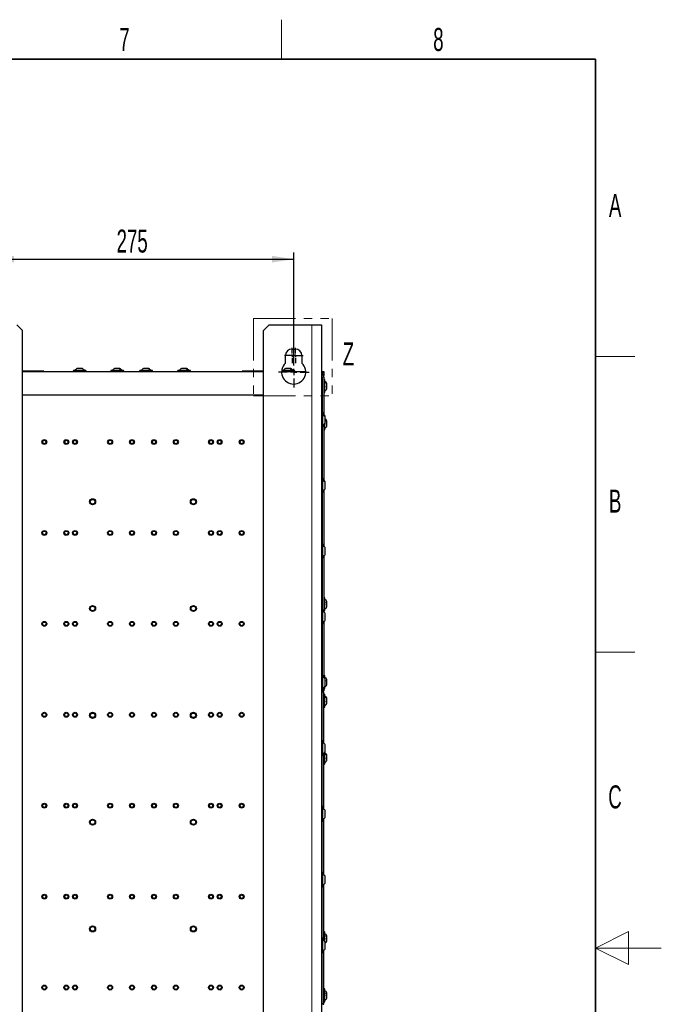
# Model space of a CAD drawing. Header units: millimetres. Extents: x 5 to 418, y 2 to 292.
# Tile 80 of 80: x 320 to 418, y 139 to 288. Entities that reach past the tile are written whole.
import ezdxf

# ---------------------------------------------------------------- set-up
doc = ezdxf.new("R2010")
doc.units = ezdxf.units.MM
doc.linetypes.add('PHANTOM', pattern=[12.7, 6.35, -1.27, 1.27, -1.27, 1.27, -1.27])
doc.layers.add('SLD-0', color=7, linetype='Continuous')
doc.styles.add('SLDTEXTSTYLE0', font='TXT', dxfattribs={"width": 0.605})
doc.dimstyles.new('SLDDIMSTYLE0', dxfattribs={"dimtxt": 3.5, "dimasz": 3.302, "dimexe": 0, "dimexo": 0.0625, "dimgap": 0.875, "dimtad": 1, "dimlfac": 6, "dimrnd": 1e-09, "dimzin": 12, "dimdsep": 46, "dimtxsty": 'SLDTEXTSTYLE0', "dimsah": 1, "dimcen": 0.09, "dimadec": 0, "dimazin": 3, "dimtfac": 1, "dimtofl": 0, "dimtmove": 0, "dimatfit": 3, "dimfxl": 1, "dimfrac": 2, "dimtolj": 1, "dimtzin": 12, "dimarcsym": 0})
doc.dimstyles.new('SLDDIMSTYLE1', dxfattribs={"dimtxt": 3.5, "dimasz": 3.302, "dimexe": 0, "dimexo": 0.0625, "dimgap": 0.875, "dimtad": 1, "dimlfac": 6, "dimrnd": 1e-09, "dimzin": 12, "dimdsep": 46, "dimtxsty": 'SLDTEXTSTYLE0', "dimsah": 1, "dimcen": 0.09, "dimadec": 0, "dimazin": 3, "dimtfac": 1, "dimtmove": 0, "dimatfit": 0, "dimfxl": 1, "dimfrac": 2, "dimtolj": 1, "dimtzin": 12, "dimarcsym": 0})

# ---------------------------------------------------------------- blocks, each defined once
blk = doc.blocks.new('_D_2')
at = {"layer": 'SLD-0', "color": 7}
for p, q in [((316.26, 237.23), (316.26, 253.06)), ((316.26, 252.06), (362.1, 252.06)), ((362.1, 237.23), (362.1, 253.06))]:
    blk.add_line(p, q, dxfattribs=at)
for points in [[(316.26, 252.06), (319.56, 251.55), (319.56, 252.57)], [(362.1, 252.06), (358.79, 252.57), (358.79, 251.55)]]:
    blk.add_solid(points, dxfattribs=at)
at = {"layer": 'SLD-0', "color": 7, "insert": (335.17, 256.57), "char_height": 3.5, "attachment_point": 1, "style": 'SLDTEXTSTYLE0'}
blk.add_mtext('275', dxfattribs=at)
blk = doc.blocks.new('_D_3')
at = {"layer": 'SLD-0', "color": 7}
for p, q in [((311.22, 252.06), (291.97, 252.06)), ((311.22, 233.13), (311.22, 253.06)), ((311.22, 252.06), (316.26, 252.06)), ((316.26, 237.23), (316.26, 253.06)), ((316.26, 252.06), (322.61, 252.06))]:
    blk.add_line(p, q, dxfattribs=at)
for centre, start, end in [((297.97, 254.75), 153.4349, 206.5651), ((299.26, 254.75), 333.4349, 26.5651)]:
    blk.add_arc(centre, 6.01, start, end, dxfattribs=at)
for points in [[(311.22, 252.06), (307.92, 252.57), (307.92, 251.55)], [(316.26, 252.06), (319.56, 251.55), (319.56, 252.57)]]:
    blk.add_solid(points, dxfattribs=at)
at = {"layer": 'SLD-0', "color": 7, "insert": (292.6, 256.57), "char_height": 3.5, "attachment_point": 1, "style": 'SLDTEXTSTYLE0'}
blk.add_mtext('30,25', dxfattribs=at)
blk = doc.blocks.new('SW_CENTERMARKSYMBOL_1')
at = {"layer": 'SLD-0', "color": 0}
for p, q in [((0, 1), (0, 2.33)), ((-1, 0), (-2.33, 0)), ((0, 0), (-0.5, 0)), ((0, 0), (0, 0.5)), ((0, 0), (0, -0.5)), ((0, 0), (0.5, 0)), ((1, 0), (2.33, 0)), ((0, -1), (0, -2.33))]:
    blk.add_line(p, q, dxfattribs=at)
blk = doc.blocks.new('SW_CENTERMARKSYMBOL_4')
at = {"layer": 'SLD-0', "color": 0}
for p, q in [((-0.33, 0), (-1.17, 0)), ((0, 0), (-0.17, 0)), ((0, 0.33), (0, 1.17)), ((0, 0), (0, 0.17)), ((0, 0), (0, -0.17)), ((0, 0), (0.17, 0)), ((0.33, 0), (1.17, 0)), ((0, -0.33), (0, -1.17))]:
    blk.add_line(p, q, dxfattribs=at)
blk = doc.blocks.new('SW_CENTERMARKSYMBOL_5')
at = {"layer": 'SLD-0', "color": 0}
for p, q in [((-0.33, 0), (-1.17, 0)), ((0, 0), (-0.17, 0)), ((0, 0.33), (0, 1.17)), ((0, 0), (0, 0.17)), ((0, 0), (0, -0.17)), ((0, 0), (0.17, 0)), ((0.33, 0), (1.17, 0)), ((0, -0.33), (0, -1.17))]:
    blk.add_line(p, q, dxfattribs=at)

msp = doc.modelspace()

# ---------------------------------------------------------------- linework, layer by layer
at = {"color": 7, "linetype": 'PHANTOM', "lineweight": 18}
for p, q in [((356.0032, 243.0134), (367.9601, 243.0134)), ((356.0032, 243.0134), (356.0032, 231.2879)), ((367.9601, 243.0134), (367.9601, 231.2879)), ((356.0032, 231.2879), (367.9601, 231.2879))]:
    msp.add_line(p, q, dxfattribs=at)
at = {"color": 7, "linetype": 'Continuous', "lineweight": 25}
for p, q in [((320.8462, 241.2268), (320.0128, 242.0601)), ((320.8462, 97.0601), (320.8462, 241.2268)), ((358.3462, 242.0601), (357.5128, 241.2268)), ((357.5128, 97.0601), (357.5128, 241.2268)), ((358.3462, 242.0601), (364.8462, 242.0601)), ((364.8462, 242.0601), (366.3462, 242.0601)), ((366.3462, 242.0601), (366.3462, 96.2268)), ((361.8462, 238.3935), (362.3462, 238.3935)), ((360.8462, 236.2346), (360.8462, 237.3935)), ((363.3462, 237.3935), (363.3462, 236.2346)), ((329.9487, 235.4268), (329.1338, 235.4268)), ((329.9587, 235.4268), (329.9487, 235.4268)), ((335.5588, 235.4268), (334.8504, 235.4268)), ((335.6753, 235.4268), (335.5588, 235.4268)), ((339.998, 235.4268), (339.2337, 235.4268)), ((340.0587, 235.4268), (339.998, 235.4268)), ((345.7449, 235.4268), (345.017, 235.4268)), ((345.842, 235.4268), (345.7449, 235.4268)), ((361.5398, 235.4268), (360.8504, 235.4268)), ((361.6753, 235.4268), (361.5398, 235.4268)), ((320.8462, 234.9685), (357.5128, 234.9685)), ((320.8462, 234.9518), (357.5128, 234.9518)), ((320.9295, 235.0435), (320.9295, 234.9685)), ((324.0962, 235.0435), (320.9295, 235.0435)), ((324.0962, 234.9685), (324.0962, 235.0435)), ((330.4462, 235.1351), (328.6462, 235.1351)), ((336.1628, 235.1351), (334.3628, 235.1351)), ((340.5462, 235.1351), (338.7462, 235.1351)), ((346.3295, 235.1351), (344.5295, 235.1351)), ((354.2628, 235.0435), (354.2628, 234.9685)), ((357.4295, 235.0435), (354.2628, 235.0435)), ((357.4295, 234.9685), (357.4295, 235.0435)), ((360.2638, 234.9518), (363.9286, 234.9518)), ((360.2644, 234.9685), (363.928, 234.9685)), ((362.1628, 235.1351), (360.3628, 235.1351)), ((366.3462, 234.9685), (366.6795, 234.9685)), ((366.6795, 234.7185), (366.3462, 234.7185)), ((366.3462, 234.2851), (366.3939, 234.2851)), ((366.4295, 234.6139), (366.4295, 234.7185)), ((366.4295, 234.1351), (366.4295, 228.7921)), ((366.6795, 234.3851), (366.6232, 234.3851)), ((366.6795, 234.9685), (366.6795, 234.7185)), ((366.6795, 234.7185), (366.6795, 234.3851)), ((366.6795, 234.1351), (366.6795, 234.3851)), ((366.6795, 234.1351), (366.6795, 228.3975)), ((366.8462, 231.8518), (366.8462, 233.6518)), ((367.1378, 233.0606), (367.1378, 233.1643)), ((367.1378, 232.3393), (367.1378, 233.0606)), ((320.8462, 231.4101), (357.5128, 231.4101)), ((366.5462, 228.4496), (366.5462, 228.6935)), ((366.5462, 226.6268), (366.5462, 228.4496)), ((366.8962, 228.0523), (366.8962, 228.1735)), ((366.8962, 227.1468), (366.8962, 228.0523)), ((366.4295, 226.5282), (366.4295, 218.7921)), ((366.6795, 226.9228), (366.6795, 218.3975)), ((366.8462, 226.1685), (366.8462, 227.0939)), ((367.1378, 227.3251), (367.1378, 227.4809)), ((367.1378, 226.656), (367.1378, 227.3251)), ((366.5462, 218.5454), (366.5462, 218.6935)), ((366.5462, 216.6268), (366.5462, 218.5454)), ((366.8962, 218.0999), (366.8962, 218.1735)), ((366.8962, 217.1468), (366.8962, 218.0999)), ((366.4295, 216.5282), (366.4295, 208.7921)), ((366.6795, 216.9228), (366.6795, 208.3974)), ((366.5462, 208.6187), (366.5462, 208.6935)), ((366.5462, 206.6268), (366.5462, 208.6187)), ((366.6795, 206.9229), (366.6795, 198.3975)), ((366.8962, 208.1363), (366.8962, 208.1734)), ((366.8962, 207.1469), (366.8962, 208.1363)), ((366.4295, 206.5282), (366.4295, 198.7921)), ((366.8462, 198.6685), (366.8462, 200.4685)), ((367.1378, 199.7652), (367.1378, 199.981)), ((367.1378, 199.156), (367.1378, 199.7652)), ((366.5462, 198.66), (366.5462, 198.6935)), ((366.5462, 196.6268), (366.5462, 198.66)), ((366.8962, 198.1569), (366.8962, 198.1734)), ((366.8962, 197.1468), (366.8962, 198.1569)), ((366.4295, 196.5282), (366.4295, 188.7921)), ((366.6795, 196.9228), (366.6795, 188.3967)), ((366.5462, 188.68), (366.5462, 188.6935)), ((366.5462, 186.6268), (366.5462, 188.68)), ((366.8462, 188.2405), (366.8462, 188.6185)), ((366.8962, 188.1668), (366.8962, 188.1729)), ((366.8962, 187.1474), (366.8962, 188.1668)), ((367.1378, 187.8492), (367.1378, 188.131)), ((367.1378, 187.306), (367.1378, 187.8492)), ((366.4295, 186.5282), (366.4295, 186.3851)), ((366.6795, 186.3851), (366.4295, 186.3851)), ((366.4295, 186.3851), (366.4295, 186.2185)), ((366.4295, 178.7921), (366.4295, 186.2185)), ((366.4295, 186.2185), (366.6795, 186.2185)), ((366.6795, 186.9236), (366.6795, 186.3851)), ((366.6795, 178.3955), (366.6795, 186.2185)), ((366.8462, 186.8185), (366.8462, 187.092)), ((366.8462, 183.9851), (366.8462, 185.7851)), ((367.1378, 185.2052), (367.1378, 185.2976)), ((367.1378, 184.4726), (367.1378, 185.2052)), ((366.5462, 178.6875), (366.5462, 178.6935)), ((366.5462, 176.6268), (366.5462, 178.6875)), ((366.6795, 168.3952), (366.6795, 176.9248)), ((366.8462, 175.3185), (366.8462, 177.1185)), ((366.8962, 178.1705), (366.8962, 178.1721)), ((366.8962, 177.1482), (366.8962, 178.1705)), ((366.4295, 168.7921), (366.4295, 176.5282)), ((367.1378, 176.5129), (367.1378, 176.631)), ((367.1378, 175.806), (367.1378, 176.5129)), ((366.5462, 168.6886), (366.5462, 168.6935)), ((366.5462, 166.6268), (366.5462, 168.6886)), ((366.8962, 168.171), (366.8962, 168.1719)), ((366.8962, 167.1484), (366.8962, 168.171)), ((366.4295, 158.7921), (366.4295, 166.5282)), ((366.6795, 158.3962), (366.6795, 166.9251)), ((366.5462, 158.6836), (366.5462, 158.6935)), ((366.5462, 156.6268), (366.5462, 158.6836)), ((366.8962, 158.1686), (366.8962, 158.1726)), ((366.8962, 157.1477), (366.8962, 158.1686)), ((366.4295, 148.7921), (366.4295, 156.5282)), ((366.6795, 148.3974), (366.6795, 156.9241)), ((366.5462, 148.6658), (366.5462, 148.6935)), ((366.5462, 146.6268), (366.5462, 148.6658)), ((366.8462, 148.2224), (366.8462, 149.6185)), ((367.1378, 148.9737), (367.1378, 149.1309)), ((367.1378, 148.306), (367.1378, 148.9737)), ((366.6795, 138.7185), (366.6795, 146.9229)), ((366.8962, 148.1597), (366.8962, 148.1734)), ((366.8962, 147.1469), (366.8962, 148.1597)), ((366.4295, 138.7921), (366.4295, 146.5282)), ((366.8462, 139.1518), (366.8462, 140.9518)), ((367.1378, 140.2524), (367.1378, 140.4643)), ((367.1378, 139.6393), (367.1378, 140.2524)), ((366.543, 138.7185), (366.6795, 138.7185))]:
    msp.add_line(p, q, dxfattribs=at)
at = {"color": 7, "linetype": 'Continuous', "lineweight": 18}
for p, q in [((364.8462, 96.2268), (364.8462, 242.0601)), ((340.1549, 235.3556), (340.0565, 235.4268)), ((366.4295, 234.1351), (366.6795, 234.1351)), ((367.0775, 140.2936), (367.0779, 140.2936))]:
    msp.add_line(p, q, dxfattribs=at)
at = {"color": 7, "linetype": 'Continuous', "lineweight": 25}
for centre, radius in [((324.1795, 224.2435), 0.375), ((324.1795, 224.2435), 0.275), ((327.5128, 224.2435), 0.375), ((327.5128, 224.2435), 0.275), ((328.8462, 224.2435), 0.375), ((328.8462, 224.2435), 0.275), ((334.1795, 224.2435), 0.375), ((334.1795, 224.2435), 0.275), ((337.5128, 224.2435), 0.375), ((337.5128, 224.2435), 0.275), ((340.8462, 224.2435), 0.375), ((340.8462, 224.2435), 0.275), ((344.1795, 224.2435), 0.375), ((344.1795, 224.2435), 0.275), ((349.5128, 224.2435), 0.375), ((349.5128, 224.2435), 0.275), ((350.8462, 224.2435), 0.375), ((350.8462, 224.2435), 0.275), ((354.1795, 224.2435), 0.375), ((354.1795, 224.2435), 0.275), ((331.5128, 215.1601), 0.4583), ((331.5128, 215.1601), 0.35), ((346.8462, 215.1601), 0.4583), ((346.8462, 215.1601), 0.35), ((324.1795, 210.4101), 0.375), ((324.1795, 210.4101), 0.275), ((327.5128, 210.4101), 0.375), ((327.5128, 210.4101), 0.275), ((328.8462, 210.4101), 0.375), ((328.8462, 210.4101), 0.275), ((334.1795, 210.4101), 0.375), ((334.1795, 210.4101), 0.275), ((337.5128, 210.4101), 0.375), ((337.5128, 210.4101), 0.275), ((340.8462, 210.4101), 0.375), ((340.8462, 210.4101), 0.275), ((344.1795, 210.4101), 0.375), ((344.1795, 210.4101), 0.275), ((349.5128, 210.4101), 0.375), ((349.5128, 210.4101), 0.275), ((350.8462, 210.4101), 0.375), ((350.8462, 210.4101), 0.275), ((354.1795, 210.4101), 0.375), ((354.1795, 210.4101), 0.275), ((331.5128, 198.9101), 0.4583), ((331.5128, 198.9101), 0.35), ((346.8462, 198.9101), 0.4583), ((346.8462, 198.9101), 0.35), ((324.1795, 196.5768), 0.375), ((324.1795, 196.5768), 0.275), ((327.5128, 196.5768), 0.375), ((327.5128, 196.5768), 0.275), ((328.8462, 196.5768), 0.375), ((328.8462, 196.5768), 0.275), ((334.1795, 196.5768), 0.375), ((334.1795, 196.5768), 0.275), ((337.5128, 196.5768), 0.375), ((337.5128, 196.5768), 0.275), ((340.8462, 196.5768), 0.375), ((340.8462, 196.5768), 0.275), ((344.1795, 196.5768), 0.375), ((344.1795, 196.5768), 0.275), ((349.5128, 196.5768), 0.375), ((349.5128, 196.5768), 0.275), ((350.8462, 196.5768), 0.375), ((350.8462, 196.5768), 0.275), ((354.1795, 196.5768), 0.375), ((354.1795, 196.5768), 0.275), ((324.1795, 182.7435), 0.375), ((324.1795, 182.7435), 0.275), ((327.5128, 182.7435), 0.375), ((327.5128, 182.7435), 0.275), ((328.8462, 182.7435), 0.375), ((328.8462, 182.7435), 0.275), ((331.5128, 182.6601), 0.4583), ((331.5128, 182.6601), 0.35), ((334.1795, 182.7435), 0.375), ((334.1795, 182.7435), 0.275), ((337.5128, 182.7435), 0.375), ((337.5128, 182.7435), 0.275), ((340.8462, 182.7435), 0.375), ((340.8462, 182.7435), 0.275), ((344.1795, 182.7435), 0.375), ((344.1795, 182.7435), 0.275), ((346.8462, 182.6601), 0.4583), ((346.8462, 182.6601), 0.35), ((349.5128, 182.7435), 0.375), ((349.5128, 182.7435), 0.275), ((350.8462, 182.7435), 0.375), ((350.8462, 182.7435), 0.275), ((354.1795, 182.7435), 0.375), ((354.1795, 182.7435), 0.275), ((324.1795, 168.9101), 0.375), ((327.5128, 168.9101), 0.375), ((328.8462, 168.9101), 0.375), ((334.1795, 168.9101), 0.375), ((337.5128, 168.9101), 0.375), ((340.8462, 168.9101), 0.375), ((344.1795, 168.9101), 0.375), ((349.5128, 168.9101), 0.375), ((350.8462, 168.9101), 0.375), ((354.1795, 168.9101), 0.375), ((324.1795, 168.9101), 0.275), ((327.5128, 168.9101), 0.275), ((328.8462, 168.9101), 0.275), ((334.1795, 168.9101), 0.275), ((337.5128, 168.9101), 0.275), ((340.8462, 168.9101), 0.275), ((344.1795, 168.9101), 0.275), ((349.5128, 168.9101), 0.275), ((350.8462, 168.9101), 0.275), ((354.1795, 168.9101), 0.275), ((331.5128, 166.4101), 0.4583), ((331.5128, 166.4101), 0.35), ((346.8462, 166.4101), 0.4583), ((346.8462, 166.4101), 0.35), ((324.1795, 155.0768), 0.375), ((324.1795, 155.0768), 0.275), ((327.5128, 155.0768), 0.375), ((327.5128, 155.0768), 0.275), ((328.8462, 155.0768), 0.375), ((328.8462, 155.0768), 0.275), ((334.1795, 155.0768), 0.375), ((334.1795, 155.0768), 0.275), ((337.5128, 155.0768), 0.375), ((337.5128, 155.0768), 0.275), ((340.8462, 155.0768), 0.375), ((340.8462, 155.0768), 0.275), ((344.1795, 155.0768), 0.375), ((344.1795, 155.0768), 0.275), ((349.5128, 155.0768), 0.375), ((349.5128, 155.0768), 0.275), ((350.8462, 155.0768), 0.375), ((350.8462, 155.0768), 0.275), ((354.1795, 155.0768), 0.375), ((354.1795, 155.0768), 0.275), ((331.5128, 150.1601), 0.4583), ((331.5128, 150.1601), 0.35), ((346.8462, 150.1601), 0.4583), ((346.8462, 150.1601), 0.35), ((324.1795, 141.2435), 0.375), ((324.1795, 141.2435), 0.275), ((327.5128, 141.2435), 0.375), ((327.5128, 141.2435), 0.275), ((328.8462, 141.2435), 0.375), ((328.8462, 141.2435), 0.275), ((334.1795, 141.2435), 0.375), ((334.1795, 141.2435), 0.275), ((337.5128, 141.2435), 0.375), ((337.5128, 141.2435), 0.275), ((340.8462, 141.2435), 0.375), ((340.8462, 141.2435), 0.275), ((344.1795, 141.2435), 0.375), ((344.1795, 141.2435), 0.275), ((349.5128, 141.2435), 0.375), ((349.5128, 141.2435), 0.275), ((350.8462, 141.2435), 0.375), ((350.8462, 141.2435), 0.275), ((354.1795, 141.2435), 0.375), ((354.1795, 141.2435), 0.275)]:
    msp.add_circle(centre, radius, dxfattribs=at)
for centre, radius, start, end in [((361.8462, 237.3935), 1, 90, 180), ((362.3462, 237.3935), 1, 0, 90), ((329.4912, 234.5902), 0.9583, 34.651518, 60.801104), ((335.2078, 234.5902), 0.9583, 34.651518, 60.801104), ((339.5912, 234.5902), 0.9583, 34.651518, 60.801104), ((345.3745, 234.5902), 0.9583, 34.651518, 60.801104), ((362.0962, 234.8935), 1.8333, 132.985886, 47.014114), ((361.2078, 234.5902), 0.9583, 34.651518, 60.801104), ((328.6462, 235.0518), 0.0833, 90, 270), ((330.4462, 235.0518), 0.0833, 270, 90), ((334.3628, 235.0518), 0.0833, 90, 270), ((336.1628, 235.0518), 0.0833, 270, 90), ((338.7462, 235.0518), 0.0833, 90, 270), ((340.5462, 235.0518), 0.0833, 270, 90), ((344.5295, 235.0518), 0.0833, 90, 270), ((346.3295, 235.0518), 0.0833, 270, 90), ((360.3628, 235.0518), 0.0833, 90, 270), ((362.1628, 235.0518), 0.0833, 270, 90), ((366.0962, 234.1351), 0.5833, 0, 64.623066), ((366.0962, 234.1351), 0.3333, 0, 41.409622), ((366.7628, 233.6518), 0.0833, 360, 180), ((366.3013, 232.8068), 0.9583, 304.651518, 330.801104), ((366.7628, 231.8518), 0.0833, 180, 0), ((366.4462, 228.6935), 0.1, 0, 180), ((366.4462, 226.6268), 0.1, 180, 360), ((366.3013, 227.1235), 0.9583, 304.651518, 330.801104), ((366.7628, 226.1685), 0.0833, 180, 0), ((366.4462, 218.6935), 0.1, 0, 180), ((366.4462, 216.6268), 0.1, 180, 360), ((366.4462, 208.6935), 0.1, 0, 180), ((366.4462, 206.6268), 0.1, 180, 360), ((366.7628, 200.4685), 0.0833, 360, 180), ((366.4462, 198.6935), 0.1, 0, 180), ((366.7628, 198.6685), 0.0833, 180, 0), ((366.3013, 199.6235), 0.9583, 304.651518, 330.801104), ((366.4462, 196.6268), 0.1, 180, 360), ((366.4462, 188.6935), 0.1, 0, 180), ((366.7628, 188.6185), 0.0833, 360, 180), ((366.3013, 187.7735), 0.9583, 304.651518, 330.801104), ((366.4462, 186.6268), 0.1, 180, 360), ((366.7628, 186.8185), 0.0833, 180, 0), ((366.7628, 185.7851), 0.0833, 360, 180), ((366.3013, 184.9402), 0.9583, 304.651518, 330.801104), ((366.7628, 183.9851), 0.0833, 180, 0), ((366.4462, 178.6935), 0.1, 0, 180), ((366.4462, 176.6268), 0.1, 180, 360), ((366.7628, 175.3185), 0.0833, 180, 0), ((366.3013, 176.2735), 0.9583, 304.651518, 330.801104), ((366.4462, 168.6935), 0.1, 0, 180), ((366.4462, 166.6268), 0.1, 180, 360), ((366.4462, 158.6935), 0.1, 0, 180), ((366.4462, 156.6268), 0.1, 180, 360), ((366.4462, 148.6935), 0.1, 0, 180), ((366.7628, 149.6185), 0.0833, 360, 180), ((366.3013, 148.7735), 0.9583, 308.371477, 330.801104), ((366.4462, 146.6268), 0.1, 180, 360), ((366.7628, 140.9518), 0.0833, 360, 180), ((366.3013, 140.1068), 0.9583, 304.651518, 330.801104), ((366.4462, 138.6935), 0.1, 0, 180), ((366.7628, 139.1518), 0.0833, 180, 0)]:
    msp.add_arc(centre, radius, start, end, dxfattribs=at)
for points, knots in [([(329.1338, 235.4268), (329.072, 235.3874), (328.9483, 235.3085), (328.8581, 235.1929), (328.813, 235.1351)], [0, 0, 0, 0, 0.499999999, 1, 1, 1, 1]), ([(334.8503, 235.4268), (334.7885, 235.3874), (334.6649, 235.3085), (334.5746, 235.1929), (334.5295, 235.1351)], [0, 0, 0, 0, 0.49999994, 1, 1, 1, 1]), ([(334.8504, 235.4268), (334.7886, 235.3874), (334.665, 235.3085), (334.5748, 235.1929), (334.5297, 235.1351)], [0, 0, 0, 0, 0.49999999, 1, 1, 1, 1]), ([(339.2337, 235.4268), (339.1719, 235.3874), (339.0482, 235.3085), (338.958, 235.1929), (338.9128, 235.1351)], [0, 0, 0, 0, 0.49999999, 1, 1, 1, 1]), ([(339.2337, 235.4268), (339.1719, 235.3874), (339.0482, 235.3085), (338.958, 235.1929), (338.9129, 235.1351)], [0, 0, 0, 0, 0.49999994, 1, 1, 1, 1]), ([(339.2337, 235.4268), (339.1719, 235.3874), (339.0482, 235.3085), (338.958, 235.1929), (338.9129, 235.1351)], [0, 0, 0, 0, 0.49999995, 1, 1, 1, 1]), ([(339.2349, 235.4268), (339.1732, 235.3874), (339.0499, 235.3085), (338.96, 235.1929), (338.915, 235.1351)], [0, 0, 0, 0, 0.499999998, 1, 1, 1, 1]), ([(345.017, 235.4268), (344.9552, 235.3874), (344.8315, 235.3085), (344.7413, 235.1929), (344.6962, 235.1351)], [0, 0, 0, 0, 0.49999997, 1, 1, 1, 1]), ([(360.8504, 235.4268), (360.7885, 235.3874), (360.6649, 235.3085), (360.5746, 235.1929), (360.5295, 235.1351)], [0, 0, 0, 0, 0.49999999, 1, 1, 1, 1]), ([(360.8503, 235.4268), (360.7885, 235.3874), (360.6649, 235.3085), (360.5746, 235.1929), (360.5295, 235.1351)], [0, 0, 0, 0, 0.49999995, 1, 1, 1, 1]), ([(361.547, 235.3983), (361.551, 235.4022), (361.559, 235.4101), (361.5597, 235.4158), (361.5601, 235.4187)], [0, 0, 0, 0, 0.49980217, 1, 1, 1, 1]), ([(345.6052, 235.1201), (345.6112, 235.1226), (345.6252, 235.1282), (345.6489, 235.1336), (345.6721, 235.1359), (345.689, 235.1336), (345.6975, 235.1288), (345.697, 235.1238), (345.6968, 235.1221)], [0, 0, 0, 0, 0.14161328, 0.33017876, 0.51858492, 0.70713686, 0.89668264, 1, 1, 1, 1]), ([(366.8177, 232.7205), (366.8216, 232.7157), (366.8293, 232.7062), (366.8386, 232.6845), (366.8447, 232.6591), (366.8469, 232.6326), (366.8447, 232.6091), (366.8386, 232.5919), (366.8294, 232.582), (366.8216, 232.582), (366.8177, 232.582)], [0, 0, 0, 0, 0.12522067, 0.24948138, 0.37432391, 0.49906134, 0.62389537, 0.74938732, 0.87444029, 1, 1, 1, 1]), ([(367.1378, 233.1643), (367.0984, 233.2261), (367.0196, 233.3498), (366.904, 233.44), (366.8462, 233.4851)], [0, 0, 0, 0, 0.49999995, 1, 1, 1, 1]), ([(366.8962, 228.1735), (366.8472, 228.2371), (366.7493, 228.3643), (366.6139, 228.4504), (366.5462, 228.4935)], [0, 0, 0, 0, 0.49999997, 1, 1, 1, 1]), ([(367.1378, 227.481), (367.099, 227.5433), (367.0331, 227.649), (366.936, 227.7263), (366.8962, 227.758)], [0, 0, 0, 0, 0.5897881, 1, 1, 1, 1]), ([(366.5462, 226.8268), (366.6139, 226.8699), (366.7493, 226.956), (366.8472, 227.0832), (366.8962, 227.1468)], [0, 0, 0, 0, 0.500000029, 1, 1, 1, 1]), ([(366.8177, 227.0939), (366.8216, 227.0903), (366.8293, 227.0832), (366.8386, 227.0639), (366.8447, 227.0399), (366.8469, 227.0132), (366.8447, 226.9877), (366.8386, 226.9674), (366.8294, 226.9536), (366.8216, 226.9509), (366.8177, 226.9495)], [0, 0, 0, 0, 0.12522067, 0.24948138, 0.37432391, 0.49906134, 0.62389537, 0.74938732, 0.87444029, 1, 1, 1, 1]), ([(366.8962, 218.1735), (366.8472, 218.2371), (366.7493, 218.3642), (366.6139, 218.4504), (366.5462, 218.4935)], [0, 0, 0, 0, 0.49999994, 1, 1, 1, 1]), ([(366.8607, 217.9307), (366.8658, 217.9333), (366.8712, 217.9361), (366.8752, 217.9338), (366.8754, 217.9337)], [0, 0, 0, 0, 0.94292238, 1, 1, 1, 1]), ([(366.876, 217.3748), (366.8756, 217.3746), (366.8714, 217.3725), (366.8658, 217.3757), (366.8607, 217.3786)], [0, 0, 0, 0, 0.09575521, 1, 1, 1, 1]), ([(366.5462, 216.8268), (366.6139, 216.8699), (366.7493, 216.956), (366.8472, 217.0832), (366.8962, 217.1468)], [0, 0, 0, 0, 0.50000006, 1, 1, 1, 1]), ([(366.8962, 208.1734), (366.8472, 208.237), (366.7493, 208.3641), (366.6139, 208.4503), (366.5462, 208.4933)], [0, 0, 0, 0, 0.5, 1, 1, 1, 1]), ([(366.5462, 206.827), (366.6139, 206.87), (366.7493, 206.9562), (366.8472, 207.0833), (366.8962, 207.1469)], [0, 0, 0, 0, 0.5, 1, 1, 1, 1]), ([(366.8177, 199.6499), (366.8216, 199.6475), (366.8293, 199.643), (366.8386, 199.6268), (366.8447, 199.6049), (366.8469, 199.5787), (366.8447, 199.5522), (366.8386, 199.5293), (366.8294, 199.5121), (366.8216, 199.5067), (366.8177, 199.504)], [0, 0, 0, 0, 0.12522067, 0.24948138, 0.37432391, 0.49906134, 0.62389537, 0.74938732, 0.87444029, 1, 1, 1, 1]), ([(366.8962, 188.1729), (366.8472, 188.2364), (366.7493, 188.3635), (366.6139, 188.4495), (366.5462, 188.4925)], [0, 0, 0, 0, 0.5, 1, 1, 1, 1]), ([(367.1378, 188.131), (367.0984, 188.1928), (367.0196, 188.3165), (366.904, 188.4067), (366.8462, 188.4518)], [0, 0, 0, 0, 0.49999988, 1, 1, 1, 1]), ([(366.5462, 186.8278), (366.6139, 186.8708), (366.7493, 186.9568), (366.8472, 187.0839), (366.8962, 187.1474)], [0, 0, 0, 0, 0.5, 1, 1, 1, 1]), ([(366.8177, 184.8402), (366.8216, 184.8352), (366.8293, 184.8252), (366.8386, 184.8029), (366.8447, 184.7774), (366.8469, 184.7511), (366.8447, 184.7281), (366.8386, 184.7117), (366.8294, 184.7029), (366.8216, 184.7035), (366.8177, 184.7039)], [0, 0, 0, 0, 0.12522067, 0.24948138, 0.37432391, 0.49906134, 0.62389537, 0.74938732, 0.87444029, 1, 1, 1, 1]), ([(367.1378, 185.2976), (367.0984, 185.3595), (367.0196, 185.4831), (366.904, 185.5734), (366.8462, 185.6185)], [0, 0, 0, 0, 0.49999999, 1, 1, 1, 1]), ([(366.8962, 178.1721), (366.8472, 178.2355), (366.7493, 178.3623), (366.6139, 178.4482), (366.5462, 178.4912)], [0, 0, 0, 0, 0.499999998, 1, 1, 1, 1]), ([(366.5462, 176.8291), (366.6139, 176.8721), (366.7493, 176.958), (366.8472, 177.0848), (366.8962, 177.1482)], [0, 0, 0, 0, 0.5, 1, 1, 1, 1]), ([(367.1378, 176.631), (367.0984, 176.6928), (367.0196, 176.8165), (366.904, 176.9067), (366.8462, 176.9518)], [0, 0, 0, 0, 0.49999994, 1, 1, 1, 1]), ([(366.8177, 176.2038), (366.8216, 176.1994), (366.8293, 176.1906), (366.8386, 176.1695), (366.8447, 176.1445), (366.8469, 176.1178), (366.8447, 176.0936), (366.8386, 176.0755), (366.8294, 176.0644), (366.8216, 176.0636), (366.8177, 176.0632)], [0, 0, 0, 0, 0.12522067, 0.24948138, 0.37432391, 0.49906134, 0.62389537, 0.74938732, 0.87444029, 1, 1, 1, 1]), ([(366.8962, 168.1719), (366.8472, 168.2353), (366.7493, 168.362), (366.6139, 168.4479), (366.5462, 168.4909)], [0, 0, 0, 0, 0.499999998, 1, 1, 1, 1]), ([(366.5462, 166.8294), (366.6139, 166.8724), (366.7493, 166.9582), (366.8472, 167.085), (366.8962, 167.1484)], [0, 0, 0, 0, 0.500000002, 1, 1, 1, 1]), ([(366.8962, 158.1726), (366.8472, 158.2361), (366.7493, 158.363), (366.6139, 158.449), (366.5462, 158.492)], [0, 0, 0, 0, 0.5, 1, 1, 1, 1]), ([(366.5462, 156.8282), (366.6139, 156.8712), (366.7493, 156.9572), (366.8472, 157.0842), (366.8962, 157.1477)], [0, 0, 0, 0, 0.5, 1, 1, 1, 1]), ([(366.8177, 148.7453), (366.8216, 148.7418), (366.8293, 148.7347), (366.8386, 148.7156), (366.8447, 148.6916), (366.8469, 148.6648), (366.8447, 148.6394), (366.8386, 148.619), (366.8294, 148.6051), (366.8216, 148.6023), (366.8177, 148.6009)], [0, 0, 0, 0, 0.12522067, 0.24948138, 0.37432391, 0.49906134, 0.62389537, 0.74938732, 0.87444029, 1, 1, 1, 1]), ([(367.1378, 149.131), (367.0984, 149.1928), (367.0196, 149.3164), (366.904, 149.4067), (366.8462, 149.4518)], [0, 0, 0, 0, 0.49999993, 1, 1, 1, 1]), ([(366.8177, 140.1298), (366.8216, 140.1274), (366.8293, 140.1226), (366.8386, 140.1063), (366.8447, 140.0842), (366.8469, 140.0579), (366.8447, 140.0315), (366.8386, 140.0088), (366.8294, 139.9917), (366.8216, 139.9865), (366.8177, 139.9838)], [0, 0, 0, 0, 0.125220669, 0.249481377, 0.374323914, 0.49906134, 0.623895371, 0.749387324, 0.874440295, 1, 1, 1, 1]), ([(367.1378, 140.4643), (367.0984, 140.5261), (367.0196, 140.6498), (366.904, 140.74), (366.8462, 140.7851)], [0, 0, 0, 0, 0.49999999, 1, 1, 1, 1])]:
    msp.add_open_spline(points, degree=3, knots=knots, dxfattribs=at)
at = {"color": 7, "linetype": 'Continuous', "lineweight": 18}
for points in [[(330.2617, 235.1351), (330.2177, 235.1929), (330.1296, 235.3085), (330.009, 235.3874), (329.9487, 235.4268)], [(335.789, 235.1351), (335.7567, 235.1929), (335.6919, 235.3085), (335.6032, 235.3874), (335.5588, 235.4268)], [(340.2715, 235.1351), (340.2331, 235.1929), (340.1561, 235.3085), (340.0507, 235.3874), (339.998, 235.4268)], [(345.9902, 235.1351), (345.9557, 235.1929), (345.8868, 235.3085), (345.7922, 235.3874), (345.7449, 235.4268)], [(361.7552, 235.1351), (361.7249, 235.1929), (361.6643, 235.3085), (361.5813, 235.3874), (361.5398, 235.4268)], [(366.8462, 233.3009), (366.904, 233.2671), (367.0196, 233.1995), (367.0984, 233.1069), (367.1378, 233.0606)], [(366.5462, 228.2968), (366.6139, 228.2639), (366.7493, 228.1981), (366.8472, 228.1009), (366.8962, 228.0523)], [(366.5462, 218.374), (366.6139, 218.3371), (366.7493, 218.2633), (366.8472, 218.1544), (366.8962, 218.0999)], [(366.5462, 208.4332), (366.6139, 208.3932), (366.7493, 208.3133), (366.8472, 208.1953), (366.8962, 208.1363)], [(366.8462, 199.9181), (366.904, 199.8966), (367.0196, 199.8536), (367.0984, 199.7946), (367.1378, 199.7652)], [(366.5462, 198.4665), (366.6139, 198.4248), (366.7493, 198.3415), (366.8472, 198.2184), (366.8962, 198.1569)], [(366.5462, 188.4826), (366.6139, 188.4401), (366.7493, 188.3551), (366.8472, 188.2295), (366.8962, 188.1668)], [(366.8462, 185.4541), (366.904, 185.4191), (367.0196, 185.3491), (367.0984, 185.2531), (367.1378, 185.2052)], [(366.5462, 178.4887), (366.6139, 178.4459), (366.7493, 178.3602), (366.8472, 178.2337), (366.8962, 178.1705)], [(366.8462, 176.7418), (366.904, 176.7096), (367.0196, 176.6452), (367.0984, 176.557), (367.1378, 176.5129)], [(366.5462, 168.4895), (366.6139, 168.4466), (366.7493, 168.3609), (366.8472, 168.2343), (366.8962, 168.171)], [(366.5462, 158.4855), (366.6139, 158.4429), (366.7493, 158.3575), (366.8472, 158.2316), (366.8962, 158.1686)], [(366.5462, 148.4711), (366.6139, 148.4292), (366.7493, 148.3454), (366.8472, 148.2216), (366.8962, 148.1597)], [(366.8462, 149.1722), (366.904, 149.1442), (367.0196, 149.0884), (367.0984, 149.0119), (367.1378, 148.9737)], [(366.8462, 140.4084), (366.904, 140.3865), (367.0196, 140.3426), (367.0984, 140.2825), (367.1378, 140.2524)]]:
    msp.add_open_spline(points, degree=3, dxfattribs=at)
for points, knots in [([(340.3756, 235.1351), (340.3329, 235.1953), (340.2847, 235.2632), (340.2177, 235.3103), (340.2101, 235.3157)], [0, 0, 0, 0, 0.88645747, 1, 1, 1, 1]), ([(366.8962, 227.4975), (366.936, 227.4778), (367.0331, 227.4297), (367.099, 227.3639), (367.1378, 227.3251)], [0, 0, 0, 0, 0.41021184, 1, 1, 1, 1]), ([(366.8962, 187.937), (366.936, 187.927), (367.0331, 187.9025), (367.099, 187.869), (367.1378, 187.8492)], [0, 0, 0, 0, 0.41021184, 1, 1, 1, 1])]:
    msp.add_open_spline(points, degree=3, knots=knots, dxfattribs=at)
at = {"color": 7, "linetype": 'Continuous', "lineweight": 25}
for points in [[(360.8504, 235.4268), (360.7886, 235.3874), (360.665, 235.3085), (360.5747, 235.1929), (360.5296, 235.1351)], [(367.1378, 199.981), (367.0984, 200.0428), (367.0196, 200.1665), (366.904, 200.2567), (366.8462, 200.3018)], [(366.8962, 198.1735), (366.8472, 198.237), (366.7493, 198.3642), (366.6139, 198.4504), (366.5462, 198.4934)], [(366.5462, 196.8268), (366.6139, 196.8699), (366.7493, 196.9561), (366.8472, 197.0832), (366.8962, 197.1468)], [(366.8962, 148.1734), (366.8472, 148.237), (366.7493, 148.3641), (366.6139, 148.4503), (366.5462, 148.4933)], [(366.5462, 146.8269), (366.6139, 146.87), (366.7493, 146.9561), (366.8472, 147.0833), (366.8962, 147.1469)]]:
    msp.add_open_spline(points, degree=3, dxfattribs=at)
at = {"layer": 'SLD-0', "lineweight": 18}
for p, q in [((360.25, 282.5), (360.25, 288.5)), ((408, 237.25), (414, 237.25)), ((408, 192.25), (414, 192.25))]:
    msp.add_line(p, q, dxfattribs=at)
at = {"layer": 'SLD-0', "lineweight": 35}
for p, q in [((408, 282.5), (26, 282.5)), ((408, 12), (408, 282.5))]:
    msp.add_line(p, q, dxfattribs=at)
at = {"layer": 'SLD-0', "color": 7, "linetype": 'Continuous', "lineweight": 18}
for p, q in [((413, 149.75), (408, 147.25)), ((413, 144.75), (413, 149.75)), ((418, 147.25), (408, 147.25)), ((408, 147.25), (413, 144.75))]:
    msp.add_line(p, q, dxfattribs=at)

# ---------------------------------------------------------------- block references
at = {"layer": 'SLD-0', "color": 7}
for name, p in [('SW_CENTERMARKSYMBOL_4', (361.8462, 237.3935)), ('SW_CENTERMARKSYMBOL_5', (362.3462, 237.3935)), ('SW_CENTERMARKSYMBOL_1', (362.0962, 234.8935))]:
    msp.add_blockref(name, p, dxfattribs=at)

# ---------------------------------------------------------------- texts
at = {"color": 7, "linetype": 'PHANTOM', "lineweight": 18, "insert": (369.5609, 239.4017), "char_height": 3.5, "attachment_point": 1, "style": 'SLDTEXTSTYLE0'}
msp.add_mtext('Z', dxfattribs=at)
at = {"layer": 'SLD-0', "char_height": 3.5, "attachment_point": 2, "style": 'SLDTEXTSTYLE0'}
for s, insert in [('7', (336.3527, 287.243)), ('8', (384.1027, 287.243)), ('A', (410.9816, 262.0011)), ('B', (410.9816, 217.0011)), ('C', (410.9597, 172.0011))]:
    msp.add_mtext(s, dxfattribs=dict(at, insert=insert))

# ---------------------------------------------------------------- dimensions: what is measured, and where the dimension line sits
at = {"layer": 'SLD-0', "color": 7}
dim = msp.add_linear_dim(base=(316.2628, 252.0601), p1=(311.2212, 233.1268), p2=(316.2628, 237.2268), text='(<>)', dimstyle='SLDDIMSTYLE1', dxfattribs=at)
dim.commit()
dim.dimension.update_dxf_attribs({"geometry": '_D_3', "text_midpoint": (298.6166, 252.0601), "dimtype": 160})
dim = msp.add_linear_dim(base=(362.0962, 252.0601), p1=(316.2628, 237.2268), p2=(362.0962, 237.2268), dimstyle='SLDDIMSTYLE0', dxfattribs=at)
dim.commit()
dim.dimension.update_dxf_attribs({"geometry": '_D_2', "text_midpoint": (339.1795, 252.0601), "dimtype": 160})

doc.saveas('drawing.dxf')
